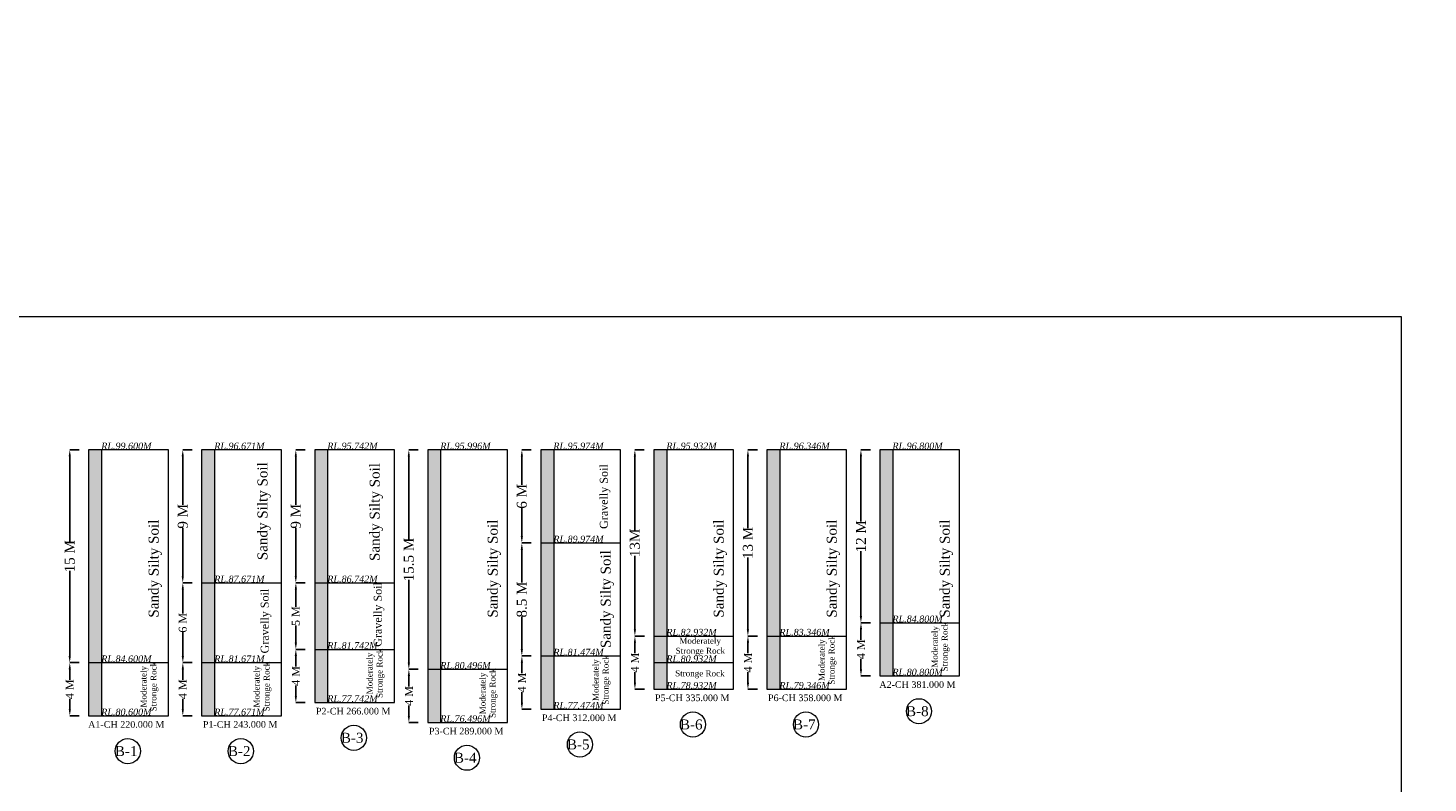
# Model space of a CAD drawing. Header units: millimetres. Extents: x -20950785 to 389010297, y -11535949 to 14056629.
# Tile 232 of 256: x 12357025 to 12567596, y -1465609 to -1352098. Entities that reach past the tile are written whole.
import ezdxf

# ---------------------------------------------------------------- set-up
doc = ezdxf.new("R2010")
doc.units = ezdxf.units.MM
doc.header["$LTSCALE"] = 60
doc.header["$MEASUREMENT"] = 0
doc.styles.add('PDF Arial Bold', font='times.ttf')
doc.dimstyles.get("Standard").update_dxf_attribs({"dimtxt": 400, "dimasz": 215, "dimexe": 0.18, "dimexo": 0.0625, "dimgap": 0.09, "dimtad": 0, "dimtih": 1, "dimtoh": 1, "dimdec": 0, "dimzin": 4, "dimdsep": 46, "dimtxsty": 'Standard', "dimblk": 'OPEN90', "dimcen": 0, "dimadec": 0, "dimazin": 1, "dimtfac": 1, "dimtdec": 0, "dimtix": 1, "dimtofl": 0, "dimtmove": 0, "dimatfit": 3, "dimldrblk": 'OPEN30', "dimfxl": 1, "dimtolj": 1, "dimtzin": 0, "dimarcsym": 0})

# ---------------------------------------------------------------- blocks, each defined once
blk = doc.blocks.new('*D1064')
at = {"color": 0, "linetype": 'Continuous', "lineweight": -2, "ltscale": 2, "transparency": 16777216}
for p, q in [((12364723, -1415516), (12363303, -1415516)), ((12363303, -1416516), (12363303, -1429300)), ((12363303, -1446516), (12363303, -1433732)), ((12364727, -1447516), (12363303, -1447516))]:
    blk.add_line(p, q, dxfattribs=at)
at = {"color": 0, "linetype": 'Continuous', "lineweight": 9, "ltscale": 2, "transparency": 16777216}
for points in [[(12363136, -1416516), (12363470, -1416516), (12363303, -1415516)], [(12363136, -1446516), (12363470, -1446516), (12363303, -1447516)]]:
    blk.add_solid(points, dxfattribs=at)
at = {"layer": 'Defpoints', "color": 0, "linetype": 'Continuous', "lineweight": 9, "ltscale": 2, "transparency": 16777216}
for p in [(12364723, -1415516), (12363303, -1447516), (12364727, -1447516)]:
    blk.add_point(p, dxfattribs=at)
at = {"color": 0, "linetype": 'Continuous', "lineweight": 9, "ltscale": 2, "transparency": 16777216, "insert": (12363303, -1431516), "char_height": 1500, "attachment_point": 5, "rotation": 90, "style": 'PDF Arial Bold'}
blk.add_mtext('\\A1;15 M', dxfattribs=at)
blk = doc.blocks.new('*D1065')
at = {"color": 0, "linetype": 'Continuous', "lineweight": -2, "ltscale": 2, "transparency": 16777216}
for p, q in [((12364727, -1447516), (12363310, -1447516)), ((12363310, -1448516), (12363310, -1450096)), ((12363310, -1454516), (12363310, -1452936)), ((12364727, -1455516), (12363310, -1455516))]:
    blk.add_line(p, q, dxfattribs=at)
at = {"color": 0, "linetype": 'Continuous', "lineweight": 9, "ltscale": 2, "transparency": 16777216}
for points in [[(12363144, -1448516), (12363477, -1448516), (12363310, -1447516)], [(12363144, -1454516), (12363477, -1454516), (12363310, -1455516)]]:
    blk.add_solid(points, dxfattribs=at)
at = {"layer": 'Defpoints', "color": 0, "linetype": 'Continuous', "lineweight": 9, "ltscale": 2, "transparency": 16777216}
for p in [(12364727, -1447516), (12363310, -1455516), (12364727, -1455516)]:
    blk.add_point(p, dxfattribs=at)
at = {"color": 0, "linetype": 'Continuous', "lineweight": 9, "ltscale": 2, "transparency": 16777216, "insert": (12363310, -1451516), "char_height": 1200, "attachment_point": 5, "rotation": 90, "style": 'PDF Arial Bold'}
blk.add_mtext('\\A1;4 M', dxfattribs=at)
blk = doc.blocks.new('*D1066')
at = {"color": 0, "linetype": 'Continuous', "lineweight": -2, "ltscale": 2, "transparency": 16777216}
for p, q in [((12381723, -1415516), (12380303, -1415516)), ((12380303, -1416516), (12380303, -1423768)), ((12380303, -1434516), (12380303, -1427264)), ((12381723, -1435516), (12380303, -1435516))]:
    blk.add_line(p, q, dxfattribs=at)
at = {"color": 0, "linetype": 'Continuous', "lineweight": 9, "ltscale": 2, "transparency": 16777216}
for points in [[(12380136, -1416516), (12380470, -1416516), (12380303, -1415516)], [(12380136, -1434516), (12380470, -1434516), (12380303, -1435516)]]:
    blk.add_solid(points, dxfattribs=at)
at = {"layer": 'Defpoints', "color": 0, "linetype": 'Continuous', "lineweight": 9, "ltscale": 2, "transparency": 16777216}
for p in [(12381723, -1415516), (12380303, -1435516), (12381723, -1435516)]:
    blk.add_point(p, dxfattribs=at)
at = {"color": 0, "linetype": 'Continuous', "lineweight": 9, "ltscale": 2, "transparency": 16777216, "insert": (12380303, -1425516), "char_height": 1500, "attachment_point": 5, "rotation": 90, "style": 'PDF Arial Bold'}
blk.add_mtext('\\A1;9 M', dxfattribs=at)
blk = doc.blocks.new('*D1067')
at = {"color": 0, "linetype": 'Continuous', "lineweight": -2, "ltscale": 2, "transparency": 16777216}
for p, q in [((12398723, -1415516), (12397303, -1415516)), ((12397303, -1416516), (12397303, -1423768)), ((12397303, -1434516), (12397303, -1427264)), ((12398723, -1435516), (12397303, -1435516))]:
    blk.add_line(p, q, dxfattribs=at)
at = {"color": 0, "linetype": 'Continuous', "lineweight": 9, "ltscale": 2, "transparency": 16777216}
for points in [[(12397136, -1416516), (12397470, -1416516), (12397303, -1415516)], [(12397136, -1434516), (12397470, -1434516), (12397303, -1435516)]]:
    blk.add_solid(points, dxfattribs=at)
at = {"layer": 'Defpoints', "color": 0, "linetype": 'Continuous', "lineweight": 9, "ltscale": 2, "transparency": 16777216}
for p in [(12398723, -1415516), (12397303, -1435516), (12398723, -1435516)]:
    blk.add_point(p, dxfattribs=at)
at = {"color": 0, "linetype": 'Continuous', "lineweight": 9, "ltscale": 2, "transparency": 16777216, "insert": (12397303, -1425516), "char_height": 1500, "attachment_point": 5, "rotation": 90, "style": 'PDF Arial Bold'}
blk.add_mtext('\\A1;9 M', dxfattribs=at)
blk = doc.blocks.new('*D1068')
at = {"color": 0, "linetype": 'Continuous', "lineweight": -2, "ltscale": 2, "transparency": 16777216}
for p, q in [((12415723, -1415516), (12414303, -1415516)), ((12414303, -1416516), (12414303, -1428969)), ((12414303, -1447516), (12414303, -1435063)), ((12415727, -1448516), (12414303, -1448516))]:
    blk.add_line(p, q, dxfattribs=at)
at = {"color": 0, "linetype": 'Continuous', "lineweight": 9, "ltscale": 2, "transparency": 16777216}
for points in [[(12414136, -1416516), (12414470, -1416516), (12414303, -1415516)], [(12414136, -1447516), (12414470, -1447516), (12414303, -1448516)]]:
    blk.add_solid(points, dxfattribs=at)
at = {"layer": 'Defpoints', "color": 0, "linetype": 'Continuous', "lineweight": 9, "ltscale": 2, "transparency": 16777216}
for p in [(12415723, -1415516), (12414303, -1448516), (12415727, -1448516)]:
    blk.add_point(p, dxfattribs=at)
at = {"color": 0, "linetype": 'Continuous', "lineweight": 9, "ltscale": 2, "transparency": 16777216, "insert": (12414303, -1432016), "char_height": 1500, "attachment_point": 5, "rotation": 90, "style": 'PDF Arial Bold'}
blk.add_mtext('\\A1;15.5 M', dxfattribs=at)
blk = doc.blocks.new('*D1069')
at = {"color": 0, "linetype": 'Continuous', "lineweight": -2, "ltscale": 2, "transparency": 16777216}
for p, q in [((12432723, -1415516), (12431303, -1415516)), ((12431303, -1416516), (12431303, -1420771)), ((12431303, -1428516), (12431303, -1424261)), ((12432723, -1429516), (12431303, -1429516))]:
    blk.add_line(p, q, dxfattribs=at)
at = {"color": 0, "linetype": 'Continuous', "lineweight": 9, "ltscale": 2, "transparency": 16777216}
for points in [[(12431136, -1416516), (12431470, -1416516), (12431303, -1415516)], [(12431136, -1428516), (12431470, -1428516), (12431303, -1429516)]]:
    blk.add_solid(points, dxfattribs=at)
at = {"layer": 'Defpoints', "color": 0, "linetype": 'Continuous', "lineweight": 9, "ltscale": 2, "transparency": 16777216}
for p in [(12432723, -1415516), (12431303, -1429516), (12432723, -1429516)]:
    blk.add_point(p, dxfattribs=at)
at = {"color": 0, "linetype": 'Continuous', "lineweight": 9, "ltscale": 2, "transparency": 16777216, "insert": (12431303, -1422516), "char_height": 1500, "attachment_point": 5, "rotation": 90, "style": 'PDF Arial Bold'}
blk.add_mtext('\\A1;6 M', dxfattribs=at)
blk = doc.blocks.new('*D1070')
at = {"color": 0, "linetype": 'Continuous', "lineweight": -2, "ltscale": 2, "transparency": 16777216}
for p, q in [((12449723, -1415516), (12448303, -1415516)), ((12448303, -1416516), (12448303, -1427577)), ((12448303, -1442516), (12448303, -1431455)), ((12449727, -1443516), (12448303, -1443516))]:
    blk.add_line(p, q, dxfattribs=at)
at = {"color": 0, "linetype": 'Continuous', "lineweight": 9, "ltscale": 2, "transparency": 16777216}
for points in [[(12448136, -1416516), (12448470, -1416516), (12448303, -1415516)], [(12448136, -1442516), (12448470, -1442516), (12448303, -1443516)]]:
    blk.add_solid(points, dxfattribs=at)
at = {"layer": 'Defpoints', "color": 0, "linetype": 'Continuous', "lineweight": 9, "ltscale": 2, "transparency": 16777216}
for p in [(12449723, -1415516), (12448303, -1443516), (12449727, -1443516)]:
    blk.add_point(p, dxfattribs=at)
at = {"color": 0, "linetype": 'Continuous', "lineweight": 9, "ltscale": 2, "transparency": 16777216, "insert": (12448303, -1429516), "char_height": 1500, "attachment_point": 5, "rotation": 90, "style": 'PDF Arial Bold'}
blk.add_mtext('\\A1;13M', dxfattribs=at)
blk = doc.blocks.new('*D1071')
at = {"color": 0, "linetype": 'Continuous', "lineweight": -2, "ltscale": 2, "transparency": 16777216}
for p, q in [((12466723, -1415516), (12465303, -1415516)), ((12465303, -1416516), (12465303, -1427300)), ((12465303, -1442516), (12465303, -1431732)), ((12466727, -1443516), (12465303, -1443516))]:
    blk.add_line(p, q, dxfattribs=at)
at = {"color": 0, "linetype": 'Continuous', "lineweight": 9, "ltscale": 2, "transparency": 16777216}
for points in [[(12465136, -1416516), (12465470, -1416516), (12465303, -1415516)], [(12465136, -1442516), (12465470, -1442516), (12465303, -1443516)]]:
    blk.add_solid(points, dxfattribs=at)
at = {"layer": 'Defpoints', "color": 0, "linetype": 'Continuous', "lineweight": 9, "ltscale": 2, "transparency": 16777216}
for p in [(12466723, -1415516), (12465303, -1443516), (12466727, -1443516)]:
    blk.add_point(p, dxfattribs=at)
at = {"color": 0, "linetype": 'Continuous', "lineweight": 9, "ltscale": 2, "transparency": 16777216, "insert": (12465303, -1429516), "char_height": 1500, "attachment_point": 5, "rotation": 90, "style": 'PDF Arial Bold'}
blk.add_mtext('\\A1;13 M', dxfattribs=at)
blk = doc.blocks.new('*D1072')
at = {"color": 0, "linetype": 'Continuous', "lineweight": -2, "ltscale": 2, "transparency": 16777216}
for p, q in [((12483723, -1415516), (12482303, -1415516)), ((12482303, -1416516), (12482303, -1426300)), ((12482303, -1440516), (12482303, -1430732)), ((12483727, -1441516), (12482303, -1441516))]:
    blk.add_line(p, q, dxfattribs=at)
at = {"color": 0, "linetype": 'Continuous', "lineweight": 9, "ltscale": 2, "transparency": 16777216}
for points in [[(12482136, -1416516), (12482470, -1416516), (12482303, -1415516)], [(12482136, -1440516), (12482470, -1440516), (12482303, -1441516)]]:
    blk.add_solid(points, dxfattribs=at)
at = {"layer": 'Defpoints', "color": 0, "linetype": 'Continuous', "lineweight": 9, "ltscale": 2, "transparency": 16777216}
for p in [(12483723, -1415516), (12482303, -1441516), (12483727, -1441516)]:
    blk.add_point(p, dxfattribs=at)
at = {"color": 0, "linetype": 'Continuous', "lineweight": 9, "ltscale": 2, "transparency": 16777216, "insert": (12482303, -1428516), "char_height": 1500, "attachment_point": 5, "rotation": 90, "style": 'PDF Arial Bold'}
blk.add_mtext('\\A1;12 M', dxfattribs=at)
blk = doc.blocks.new('*D1073')
at = {"color": 0, "linetype": 'Continuous', "lineweight": -2, "ltscale": 2, "transparency": 16777216}
for p, q in [((12381727, -1447516), (12380310, -1447516)), ((12380310, -1448516), (12380310, -1450096)), ((12380310, -1454516), (12380310, -1452936)), ((12381727, -1455516), (12380310, -1455516))]:
    blk.add_line(p, q, dxfattribs=at)
at = {"color": 0, "linetype": 'Continuous', "lineweight": 9, "ltscale": 2, "transparency": 16777216}
for points in [[(12380144, -1448516), (12380477, -1448516), (12380310, -1447516)], [(12380144, -1454516), (12380477, -1454516), (12380310, -1455516)]]:
    blk.add_solid(points, dxfattribs=at)
at = {"layer": 'Defpoints', "color": 0, "linetype": 'Continuous', "lineweight": 9, "ltscale": 2, "transparency": 16777216}
for p in [(12381727, -1447516), (12380310, -1455516), (12381727, -1455516)]:
    blk.add_point(p, dxfattribs=at)
at = {"color": 0, "linetype": 'Continuous', "lineweight": 9, "ltscale": 2, "transparency": 16777216, "insert": (12380310, -1451516), "char_height": 1200, "attachment_point": 5, "rotation": 90, "style": 'PDF Arial Bold'}
blk.add_mtext('\\A1;4 M', dxfattribs=at)
blk = doc.blocks.new('*D1074')
at = {"color": 0, "linetype": 'Continuous', "lineweight": -2, "ltscale": 2, "transparency": 16777216}
for p, q in [((12398727, -1445516), (12397310, -1445516)), ((12397310, -1446516), (12397310, -1448096)), ((12397310, -1452516), (12397310, -1450936)), ((12398727, -1453516), (12397310, -1453516))]:
    blk.add_line(p, q, dxfattribs=at)
at = {"color": 0, "linetype": 'Continuous', "lineweight": 9, "ltscale": 2, "transparency": 16777216}
for points in [[(12397144, -1446516), (12397477, -1446516), (12397310, -1445516)], [(12397144, -1452516), (12397477, -1452516), (12397310, -1453516)]]:
    blk.add_solid(points, dxfattribs=at)
at = {"layer": 'Defpoints', "color": 0, "linetype": 'Continuous', "lineweight": 9, "ltscale": 2, "transparency": 16777216}
for p in [(12398727, -1445516), (12397310, -1453516), (12398727, -1453516)]:
    blk.add_point(p, dxfattribs=at)
at = {"color": 0, "linetype": 'Continuous', "lineweight": 9, "ltscale": 2, "transparency": 16777216, "insert": (12397310, -1449516), "char_height": 1200, "attachment_point": 5, "rotation": 90, "style": 'PDF Arial Bold'}
blk.add_mtext('\\A1;4 M', dxfattribs=at)
blk = doc.blocks.new('*D1075')
at = {"color": 0, "linetype": 'Continuous', "lineweight": -2, "ltscale": 2, "transparency": 16777216}
for p, q in [((12415727, -1448516), (12414310, -1448516)), ((12414310, -1449516), (12414310, -1451096)), ((12414310, -1455516), (12414310, -1453936)), ((12415727, -1456516), (12414310, -1456516))]:
    blk.add_line(p, q, dxfattribs=at)
at = {"color": 0, "linetype": 'Continuous', "lineweight": 9, "ltscale": 2, "transparency": 16777216}
for points in [[(12414144, -1449516), (12414477, -1449516), (12414310, -1448516)], [(12414144, -1455516), (12414477, -1455516), (12414310, -1456516)]]:
    blk.add_solid(points, dxfattribs=at)
at = {"layer": 'Defpoints', "color": 0, "linetype": 'Continuous', "lineweight": 9, "ltscale": 2, "transparency": 16777216}
for p in [(12415727, -1448516), (12414310, -1456516), (12415727, -1456516)]:
    blk.add_point(p, dxfattribs=at)
at = {"color": 0, "linetype": 'Continuous', "lineweight": 9, "ltscale": 2, "transparency": 16777216, "insert": (12414310, -1452516), "char_height": 1200, "attachment_point": 5, "rotation": 90, "style": 'PDF Arial Bold'}
blk.add_mtext('\\A1;4 M', dxfattribs=at)
blk = doc.blocks.new('*D1076')
at = {"color": 0, "linetype": 'Continuous', "lineweight": -2, "ltscale": 2, "transparency": 16777216}
for p, q in [((12432727, -1446516), (12431310, -1446516)), ((12431310, -1447516), (12431310, -1449096)), ((12431310, -1453516), (12431310, -1451936)), ((12432727, -1454516), (12431310, -1454516))]:
    blk.add_line(p, q, dxfattribs=at)
at = {"color": 0, "linetype": 'Continuous', "lineweight": 9, "ltscale": 2, "transparency": 16777216}
for points in [[(12431144, -1447516), (12431477, -1447516), (12431310, -1446516)], [(12431144, -1453516), (12431477, -1453516), (12431310, -1454516)]]:
    blk.add_solid(points, dxfattribs=at)
at = {"layer": 'Defpoints', "color": 0, "linetype": 'Continuous', "lineweight": 9, "ltscale": 2, "transparency": 16777216}
for p in [(12432727, -1446516), (12431310, -1454516), (12432727, -1454516)]:
    blk.add_point(p, dxfattribs=at)
at = {"color": 0, "linetype": 'Continuous', "lineweight": 9, "ltscale": 2, "transparency": 16777216, "insert": (12431310, -1450516), "char_height": 1200, "attachment_point": 5, "rotation": 90, "style": 'PDF Arial Bold'}
blk.add_mtext('\\A1;4 M', dxfattribs=at)
blk = doc.blocks.new('*D1077')
at = {"color": 0, "linetype": 'Continuous', "lineweight": -2, "ltscale": 2, "transparency": 16777216}
for p, q in [((12449727, -1443516), (12448310, -1443516)), ((12448310, -1444516), (12448310, -1446096)), ((12448310, -1450516), (12448310, -1448936)), ((12449727, -1451516), (12448310, -1451516))]:
    blk.add_line(p, q, dxfattribs=at)
at = {"color": 0, "linetype": 'Continuous', "lineweight": 9, "ltscale": 2, "transparency": 16777216}
for points in [[(12448144, -1444516), (12448477, -1444516), (12448310, -1443516)], [(12448144, -1450516), (12448477, -1450516), (12448310, -1451516)]]:
    blk.add_solid(points, dxfattribs=at)
at = {"layer": 'Defpoints', "color": 0, "linetype": 'Continuous', "lineweight": 9, "ltscale": 2, "transparency": 16777216}
for p in [(12449727, -1443516), (12448310, -1451516), (12449727, -1451516)]:
    blk.add_point(p, dxfattribs=at)
at = {"color": 0, "linetype": 'Continuous', "lineweight": 9, "ltscale": 2, "transparency": 16777216, "insert": (12448310, -1447516), "char_height": 1200, "attachment_point": 5, "rotation": 90, "style": 'PDF Arial Bold'}
blk.add_mtext('\\A1;4 M', dxfattribs=at)
blk = doc.blocks.new('*D1078')
at = {"color": 0, "linetype": 'Continuous', "lineweight": -2, "ltscale": 2, "transparency": 16777216}
for p, q in [((12466727, -1443516), (12465310, -1443516)), ((12465310, -1444516), (12465310, -1446096)), ((12465310, -1450516), (12465310, -1448936)), ((12466727, -1451516), (12465310, -1451516))]:
    blk.add_line(p, q, dxfattribs=at)
at = {"color": 0, "linetype": 'Continuous', "lineweight": 9, "ltscale": 2, "transparency": 16777216}
for points in [[(12465144, -1444516), (12465477, -1444516), (12465310, -1443516)], [(12465144, -1450516), (12465477, -1450516), (12465310, -1451516)]]:
    blk.add_solid(points, dxfattribs=at)
at = {"layer": 'Defpoints', "color": 0, "linetype": 'Continuous', "lineweight": 9, "ltscale": 2, "transparency": 16777216}
for p in [(12466727, -1443516), (12465310, -1451516), (12466727, -1451516)]:
    blk.add_point(p, dxfattribs=at)
at = {"color": 0, "linetype": 'Continuous', "lineweight": 9, "ltscale": 2, "transparency": 16777216, "insert": (12465310, -1447516), "char_height": 1200, "attachment_point": 5, "rotation": 90, "style": 'PDF Arial Bold'}
blk.add_mtext('\\A1;4 M', dxfattribs=at)
blk = doc.blocks.new('*D1079')
at = {"color": 0, "linetype": 'Continuous', "lineweight": -2, "ltscale": 2, "transparency": 16777216}
for p, q in [((12483727, -1441516), (12482310, -1441516)), ((12482310, -1442516), (12482310, -1444096)), ((12482310, -1448516), (12482310, -1446936)), ((12483727, -1449516), (12482310, -1449516))]:
    blk.add_line(p, q, dxfattribs=at)
at = {"color": 0, "linetype": 'Continuous', "lineweight": 9, "ltscale": 2, "transparency": 16777216}
for points in [[(12482144, -1442516), (12482477, -1442516), (12482310, -1441516)], [(12482144, -1448516), (12482477, -1448516), (12482310, -1449516)]]:
    blk.add_solid(points, dxfattribs=at)
at = {"layer": 'Defpoints', "color": 0, "linetype": 'Continuous', "lineweight": 9, "ltscale": 2, "transparency": 16777216}
for p in [(12483727, -1441516), (12482310, -1449516), (12483727, -1449516)]:
    blk.add_point(p, dxfattribs=at)
at = {"color": 0, "linetype": 'Continuous', "lineweight": 9, "ltscale": 2, "transparency": 16777216, "insert": (12482310, -1445516), "char_height": 1200, "attachment_point": 5, "rotation": 90, "style": 'PDF Arial Bold'}
blk.add_mtext('\\A1;4 M', dxfattribs=at)
blk = doc.blocks.new('*D1080')
at = {"color": 0, "linetype": 'Continuous', "lineweight": -2, "ltscale": 2, "transparency": 16777216}
for p, q in [((12381723, -1435516), (12380310, -1435516)), ((12380310, -1436516), (12380310, -1440120)), ((12380310, -1446516), (12380310, -1442912)), ((12381727, -1447516), (12380310, -1447516))]:
    blk.add_line(p, q, dxfattribs=at)
at = {"color": 0, "linetype": 'Continuous', "lineweight": 9, "ltscale": 2, "transparency": 16777216}
for points in [[(12380144, -1436516), (12380477, -1436516), (12380310, -1435516)], [(12380144, -1446516), (12380477, -1446516), (12380310, -1447516)]]:
    blk.add_solid(points, dxfattribs=at)
at = {"layer": 'Defpoints', "color": 0, "linetype": 'Continuous', "lineweight": 9, "ltscale": 2, "transparency": 16777216}
for p in [(12381723, -1435516), (12380310, -1447516), (12381727, -1447516)]:
    blk.add_point(p, dxfattribs=at)
at = {"color": 0, "linetype": 'Continuous', "lineweight": 9, "ltscale": 2, "transparency": 16777216, "insert": (12380310, -1441516), "char_height": 1200, "attachment_point": 5, "rotation": 90, "style": 'PDF Arial Bold'}
blk.add_mtext('\\A1;6 M', dxfattribs=at)
blk = doc.blocks.new('*D1081')
at = {"color": 0, "linetype": 'Continuous', "lineweight": -2, "ltscale": 2, "transparency": 16777216}
for p, q in [((12398727, -1435516), (12397310, -1435516)), ((12397310, -1436516), (12397310, -1439125)), ((12397310, -1444516), (12397310, -1441907)), ((12398727, -1445516), (12397310, -1445516))]:
    blk.add_line(p, q, dxfattribs=at)
at = {"color": 0, "linetype": 'Continuous', "lineweight": 9, "ltscale": 2, "transparency": 16777216}
for points in [[(12397144, -1436516), (12397477, -1436516), (12397310, -1435516)], [(12397144, -1444516), (12397477, -1444516), (12397310, -1445516)]]:
    blk.add_solid(points, dxfattribs=at)
at = {"layer": 'Defpoints', "color": 0, "linetype": 'Continuous', "lineweight": 9, "ltscale": 2, "transparency": 16777216}
for p in [(12398727, -1435516), (12397310, -1445516), (12398727, -1445516)]:
    blk.add_point(p, dxfattribs=at)
at = {"color": 0, "linetype": 'Continuous', "lineweight": 9, "ltscale": 2, "transparency": 16777216, "insert": (12397310, -1440516), "char_height": 1200, "attachment_point": 5, "rotation": 90, "style": 'PDF Arial Bold'}
blk.add_mtext('\\A1;5 M', dxfattribs=at)
blk = doc.blocks.new('*D1082')
at = {"color": 0, "linetype": 'Continuous', "lineweight": -2, "ltscale": 2, "transparency": 16777216}
for p, q in [((12432723, -1429516), (12431303, -1429516)), ((12431303, -1430516), (12431303, -1435460)), ((12431303, -1445516), (12431303, -1440572)), ((12432727, -1446516), (12431303, -1446516))]:
    blk.add_line(p, q, dxfattribs=at)
at = {"color": 0, "linetype": 'Continuous', "lineweight": 9, "ltscale": 2, "transparency": 16777216}
for points in [[(12431136, -1430516), (12431470, -1430516), (12431303, -1429516)], [(12431136, -1445516), (12431470, -1445516), (12431303, -1446516)]]:
    blk.add_solid(points, dxfattribs=at)
at = {"layer": 'Defpoints', "color": 0, "linetype": 'Continuous', "lineweight": 9, "ltscale": 2, "transparency": 16777216}
for p in [(12432723, -1429516), (12431303, -1446516), (12432727, -1446516)]:
    blk.add_point(p, dxfattribs=at)
at = {"color": 0, "linetype": 'Continuous', "lineweight": 9, "ltscale": 2, "transparency": 16777216, "insert": (12431303, -1438016), "char_height": 1500, "attachment_point": 5, "rotation": 90, "style": 'PDF Arial Bold'}
blk.add_mtext('\\A1;8.5 M', dxfattribs=at)

msp = doc.modelspace()

# ---------------------------------------------------------------- hatches: boundary and pattern name
at = {"linetype": 'Continuous', "lineweight": 9, "ltscale": 2}
h = msp.add_hatch(dxfattribs=at)
h.set_pattern_fill('ANSI36', scale=2000)
h.set_pattern_definition([(45, (-637512, 181296.5), (132.5825215, 486.135912), [625, -125, 0, -125])])
h.paths.add_polyline_path([(12368143, -1415516), (12366143, -1415516), (12366143, -1447516), (12368143, -1447516)])
h.paths.add_polyline_path([(12385143, -1415516), (12383143, -1415516), (12383143, -1435516), (12385143, -1435516)])
h.paths.add_polyline_path([(12402143, -1415516), (12400143, -1415516), (12400143, -1435516), (12402143, -1435516)])
h.paths.add_polyline_path([(12419143, -1415516), (12417143, -1415516), (12417143, -1448516), (12419143, -1448516)])
h.paths.add_polyline_path([(12436143, -1429516), (12434143, -1429516), (12434143, -1446516), (12436143, -1446516)])
h.paths.add_polyline_path([(12453143, -1415516), (12451143, -1415516), (12451143, -1443516), (12453143, -1443516)])
h.paths.add_polyline_path([(12470143, -1415516), (12468143, -1415516), (12468143, -1443516), (12470143, -1443516)])
h.paths.add_polyline_path([(12487143, -1415516), (12485143, -1415516), (12485143, -1441516), (12487143, -1441516)])
h = msp.add_hatch(dxfattribs=at)
h.set_pattern_fill('TRIANG', scale=1000)
h.set_pattern_definition([(60, (-637512, 181296.5), (-187.5, 324.759526), [187.5, -187.5]), (120, (-637512, 181296.5), (-375, 2e-07), [187.5, -187.5]), (0, (-637605.75, 181458.88), (187.5, 324.759526), [187.5, -187.5])])
h.paths.add_polyline_path([(12385143, -1435516), (12383143, -1435516), (12383143, -1447516), (12385143, -1447516)])
h.paths.add_polyline_path([(12402143, -1435516), (12400143, -1435516), (12400143, -1445516), (12402143, -1445516)])
h.paths.add_polyline_path([(12436143, -1415516), (12434143, -1415516), (12434143, -1429516), (12436143, -1429516)])
h = msp.add_hatch(dxfattribs=at)
h.set_pattern_fill('GRAVEL', scale=2000)
h.set_pattern_definition([(228.0127875, (-636072, 183296.5), (-16000, -18000), [269.072, -26638.1761]), (184.9697407, (-636252, 183096.5), (24000, 2000), [461.736, -45711.84952]), (132.5104471, (-636712, 183056.5), (20000, -22000), [325.576, -32232.0652]), (267.273689, (-637492, 182556.5), (2000, 40000), [420.476, -41627.11608]), (292.8336542, (-637512, 182136.5), (-10000, 24000), [412.31, -40818.74626]), (357.273689, (-637352, 181756.5), (-40000, 2000), [420.476, -41627.11608]), (37.69424047, (-636932, 181736.5), (-26000, -20000), [556.058, -55049.6971]), (72.2553284, (-636492, 182076.5), (14000, 44000), [524.976, -51972.643]), (121.4295656, (-636332, 182576.5), (-16000, 26000), [421.9, -41768.14622]), (175.2363583, (-636552, 182936.5), (22000, -2000), [481.664, -23601.52516]), (222.3974378, (-637032, 182976.5), (-24000, -22000), [622.896, -61666.75]), (138.8140748, (-635512, 182536.5), (-14000, 12000), [212.602, -21047.68963]), (171.4692344, (-635672, 182676.5), (26000, -4000), [404.474, -40043.02283]), (225, (-636072, 182736.5), (-2e-13, -2000), [282.842, -2545.58512]), (203.1985905, (-636212, 182976.5), (10000, 4000), [152.316, -15079.2302]), (291.8014095, (-636352, 182916.5), (-2000, 6000), [215.406, -10554.9236]), (30.9637565, (-636272, 182716.5), (6000, 4000), [349.858, -11312.0458]), (161.565051, (-635972, 182896.5), (4000, -2000), [252.982, -6071.57332]), (16.3895403, (-637512, 182916.5), (20000, 6000), [354.4, -35085.6903]), (70.346176, (-637172, 183016.5), (-8000, -22000), [297.322, -29434.8155]), (293.1985905, (-635972, 183296.5), (-4000, 10000), [304.63, -14926.9162]), (343.6104597, (-635852, 183016.5), (-20000, 6000), [354.4, -35085.6903]), (339.4439548, (-637512, 181676.5), (-10000, 4000), [341.76, -16746.2475]), (294.7751406, (-637192, 181556.5), (-10000, 22000), [286.356, -28349.28613]), (66.8014095, (-635952, 181296.5), (4000, 10000), [304.63, -14926.9162]), (17.3540246, (-635832, 181576.5), (-26000, -8000), [335.262, -33190.84723]), (69.4439548, (-636932, 181296.5), (-4000, -10000), [170.88, -16917.1275]), (101.3099325, (-636072, 181296.5), (-2000, 8000), [101.98, -10096.05903]), (165.9637565, (-636092, 181396.5), (6000, -2000), [412.31, -7833.90125]), (186.009006, (-636492, 181496.5), (20000, 2000), [382.1, -37827.84635]), (303.6900675, (-636272, 182536.5), (-2000, 4000), [288.444, -6922.65855]), (353.1572266, (-636112, 182296.5), (34000, -4000), [503.588, -49855.12525]), (60.9453959, (-635612, 182236.5), (-8000, -14000), [205.912, -20385.34828]), (90, (-635512, 182416.5), (-2000, 2000), [120, -1880]), (120.2564372, (-636532, 181556.5), (8000, -14000), [277.848, -27507.03998]), (48.0127875, (-636672, 181796.5), (16000, 18000), [538.144, -26369.1041]), (0, (-636312, 182196.5), (2000, 2000), [520, -1480]), (325.3048465, (-635792, 182196.5), (20000, -14000), [316.228, -31306.5486]), (254.054604, (-635532, 182016.5), (-2000, -8000), [291.204, -14269.01578]), (207.6459754, (-635612, 181736.5), (-38000, -20000), [474.13, -46938.94836]), (175.42607874, (-636032, 181516.5), (-26000, 2000), [501.598, -49658.14682])])
h.paths.add_polyline_path([(12368143, -1447516), (12366143, -1447516), (12366143, -1455516), (12368143, -1455516)])
h.paths.add_polyline_path([(12385143, -1447516), (12383143, -1447516), (12383143, -1455516), (12385143, -1455516)])
h.paths.add_polyline_path([(12402143, -1445516), (12400143, -1445516), (12400143, -1453516), (12402143, -1453516)])
h.paths.add_polyline_path([(12419143, -1448516), (12417143, -1448516), (12417143, -1456516), (12419143, -1456516)])
h.paths.add_polyline_path([(12436143, -1446516), (12434143, -1446516), (12434143, -1454516), (12436143, -1454516)])
h.paths.add_polyline_path([(12453143, -1443516), (12451143, -1443516), (12451143, -1447516), (12453143, -1447516)])
h.paths.add_polyline_path([(12453143, -1447516), (12451143, -1447516), (12451143, -1451516), (12453143, -1451516)])
h.paths.add_polyline_path([(12470143, -1443516), (12468143, -1443516), (12468143, -1451516), (12470143, -1451516)])
h.paths.add_polyline_path([(12487143, -1441516), (12485143, -1441516), (12485143, -1449516), (12487143, -1449516)])

# ---------------------------------------------------------------- linework, layer by layer
at = {"color": 7, "linetype": 'Continuous', "lineweight": 9, "ltscale": 2}
for p, q in [((12366143, -1415516), (12366143, -1455516)), ((12378143, -1415516), (12366143, -1415516)), ((12368143, -1455516), (12368143, -1415516)), ((12378143, -1455516), (12378143, -1415516)), ((12383143, -1415516), (12383143, -1455516)), ((12395143, -1415516), (12383143, -1415516)), ((12385143, -1455516), (12385143, -1415516)), ((12395143, -1455516), (12395143, -1415516)), ((12400143, -1415516), (12400143, -1453516)), ((12412143, -1415516), (12400143, -1415516)), ((12402143, -1453516), (12402143, -1415516)), ((12412143, -1453516), (12412143, -1415516)), ((12417143, -1415516), (12417143, -1456516)), ((12429143, -1415516), (12417143, -1415516)), ((12419143, -1456516), (12419143, -1415516)), ((12429143, -1456516), (12429143, -1415516)), ((12434143, -1415516), (12434143, -1454516)), ((12446143, -1415516), (12434143, -1415516)), ((12436143, -1454516), (12436143, -1415516)), ((12446143, -1454516), (12446143, -1415516)), ((12451143, -1415516), (12451143, -1451516)), ((12463143, -1415516), (12451143, -1415516)), ((12453143, -1451516), (12453143, -1415516)), ((12463143, -1451516), (12463143, -1415516)), ((12468143, -1415516), (12468143, -1451516)), ((12480143, -1415516), (12468143, -1415516)), ((12470143, -1451516), (12470143, -1415516)), ((12480143, -1451516), (12480143, -1415516)), ((12485143, -1415516), (12485143, -1449516)), ((12497143, -1415516), (12485143, -1415516)), ((12487143, -1449516), (12487143, -1415516)), ((12497143, -1449516), (12497143, -1415516)), ((12434143, -1429516), (12446143, -1429516)), ((12383143, -1435516), (12395143, -1435516)), ((12400143, -1435516), (12412143, -1435516)), ((12485143, -1441516), (12497143, -1441516)), ((12451143, -1443516), (12463143, -1443516)), ((12468143, -1443516), (12480143, -1443516)), ((12400143, -1445516), (12412143, -1445516)), ((12434143, -1446516), (12446143, -1446516)), ((12366143, -1447516), (12368143, -1447516)), ((12368143, -1447516), (12378143, -1447516)), ((12383143, -1447516), (12395143, -1447516)), ((12417143, -1448516), (12429143, -1448516)), ((12451143, -1447516), (12463143, -1447516)), ((12485143, -1449516), (12487143, -1449516)), ((12485143, -1449516), (12497143, -1449516)), ((12451143, -1451516), (12453143, -1451516)), ((12451143, -1451516), (12463143, -1451516)), ((12468143, -1451516), (12470143, -1451516)), ((12468143, -1451516), (12480143, -1451516)), ((12400143, -1453516), (12402143, -1453516)), ((12400143, -1453516), (12412143, -1453516)), ((12434143, -1454516), (12436143, -1454516)), ((12434143, -1454516), (12446143, -1454516)), ((12366143, -1455516), (12378143, -1455516)), ((12383143, -1455516), (12385143, -1455516)), ((12383143, -1455516), (12395143, -1455516)), ((12417143, -1456516), (12419143, -1456516)), ((12417143, -1456516), (12429143, -1456516))]:
    msp.add_line(p, q, dxfattribs=at)
msp.add_lwpolyline([(11869702, -1395468.5), (12563551.5, -1395468.5), (12563551.5, -1853200), (11869702, -1853200)], close=True, dxfattribs=at)
for centre in [(12491036, -1454819.75), (12457036, -1456819.75), (12474036, -1456819.75), (12406036, -1458819.75), (12372036, -1460819.75), (12389036, -1460819.75), (12440036, -1459819.75), (12423036, -1461819.75)]:
    msp.add_circle(centre, 1886.25, dxfattribs=at)

# ---------------------------------------------------------------- texts
at = {"color": 7, "linetype": 'Continuous', "lineweight": 9, "ltscale": 2, "attachment_point": 1, "rotation": 90, "style": 'PDF Arial Bold'}
for s, width, insert, char_height in [('\\pi1240.70522,t5740.70522;Moderately \\P\\pi690.45288,t5190.45288;Stronge Rock', 8577.0125, (12475950.18, -1451520.01), 900), ('\\pi1240.70522,t5740.70522;Moderately \\P\\pi690.45288,t5190.45288;Stronge Rock', 8577.0125, (12492950.18, -1449520.01), 900), ('\\pi1240.70522,t5740.70522;Moderately \\P\\pi690.45288,t5190.45288;Stronge Rock', 8577.0125, (12407950.18, -1453520.01), 900), ('\\pi1240.70522,t5740.70522;Moderately \\P\\pi690.45288,t5190.45288;Stronge Rock', 8577.0125, (12373950.18, -1455520.01), 900), ('\\pi1240.70522,t5740.70522;Moderately \\P\\pi690.45288,t5190.45288;Stronge Rock', 8577.0125, (12390950.18, -1455520.01), 900), ('\\pi1240.70522,t5740.70522;Moderately \\P\\pi690.45288,t5190.45288;Stronge Rock', 8577.0125, (12441950.18, -1454520.01), 900), ('\\pi1240.70522,t5740.70522;Moderately \\P\\pi690.45288,t5190.45288;Stronge Rock', 8577.0125, (12424950.18, -1456520.01), 900), ('\\pi1240.70522,t5740.70522;Moderately \\P\\pi690.45288,t5190.45288;Stronge Rock', 8577.0125, (12511813.8, -1514677.04), 900), ('\\pi1240.70522,t5740.70522;Moderately \\P\\pi690.45288,t5190.45288;Stronge Rock', 8577.0125, (12477813.8, -1516677.04), 900), ('\\pi1240.70522,t5740.70522;Moderately \\P\\pi690.45288,t5190.45288;Stronge Rock', 8577.0125, (12494813.8, -1516677.04), 900), ('\\pi1240.70522,t5740.70522;Moderately \\P\\pi690.45288,t5190.45288;Stronge Rock', 8577.0125, (12528813.8, -1517677.04), 900), ('\\pi1240.70522,t5740.70522;Moderately \\P\\pi690.45288,t5190.45288;Stronge Rock', 8577.0125, (12529042.18, -1560446.04), 900), ('\\pi1240.70522,t5740.70522;Moderately \\P\\pi690.45288,t5190.45288;Stronge Rock', 8577.0125, (12512042.18, -1562446.04), 900), ('\\pi1240.70522,t5740.70522;Moderately \\P\\pi690.45288,t5190.45288;Stronge Rock', 8577.0125, (12478042.18, -1565446.04), 900), ('\\pt7500;Sandy Silty Soil', 19976.8492, (12391544.89, -1432111.52), 1500), ('\\pt7500;Sandy Silty Soil', 19976.8492, (12408417.89, -1432235.52), 1500), ('\\pt6000;Gravelly Soil', 19976.8492, (12443029.39, -1427408.52), 1200), ('\\pt7500;Sandy Silty Soil', 19976.8492, (12375165.39, -1440747.52), 1500), ('\\pt7500;Sandy Silty Soil', 19976.8492, (12426165.39, -1440747.52), 1500), ('\\pt7500;Sandy Silty Soil', 19976.8492, (12460165.39, -1440747.52), 1500), ('\\pt7500;Sandy Silty Soil', 19976.8492, (12477165.39, -1440747.52), 1500), ('\\pt7500;Sandy Silty Soil', 19976.8492, (12494165.39, -1440747.52), 1500), ('\\pt7500;Sandy Silty Soil', 19976.8492, (12443165.39, -1445331.02), 1500), ('\\pt6000;Gravelly Soil', 19976.8492, (12409029.39, -1445126.52), 1200), ('\\pt6000;Gravelly Soil', 19976.8492, (12392029.39, -1446126.52), 1200)]:
    msp.add_mtext_dynamic_manual_height_columns(s, width=width, gutter_width=1, heights=[0], dxfattribs=dict(at, insert=insert, char_height=char_height))
at = {"color": 7, "linetype": 'Continuous', "lineweight": 9, "ltscale": 2, "char_height": 1000, "width": 5796.7256, "attachment_point": 3, "style": 'PDF Arial Bold'}
for s, insert in [('{\\fTimes New Roman|b0|i1|c0|p18;RL.99.600M}', (12375596, -1414436)), ('{\\fTimes New Roman|b0|i1|c0|p18;RL.96.671M}', (12392596, -1414436)), ('{\\fTimes New Roman|b0|i1|c0|p18;RL.95.742M}', (12409596, -1414436)), ('{\\fTimes New Roman|b0|i1|c0|p18;RL.95.996M}', (12426596, -1414436)), ('{\\fTimes New Roman|b0|i1|c0|p18;RL.95.974M}', (12443596, -1414436)), ('{\\fTimes New Roman|b0|i1|c0|p18;RL.95.932M}', (12460596, -1414436)), ('{\\fTimes New Roman|b0|i1|c0|p18;RL.96.346M}', (12477596, -1414436)), ('{\\fTimes New Roman|b0|i1|c0|p18;RL.96.800M}', (12494596, -1414436)), ('{\\fTimes New Roman|b0|i1|c0|p18;RL.89.974M}', (12443596, -1428436)), ('{\\fTimes New Roman|b0|i1|c0|p18;RL.87.671M}', (12392596, -1434436)), ('{\\fTimes New Roman|b0|i1|c0|p18;RL.86.742M}', (12409596, -1434436)), ('{\\fTimes New Roman|b0|i1|c0|p18;RL.84.800M}', (12494596, -1440436)), ('{\\fTimes New Roman|b0|i1|c0|p18;RL.81.742M}', (12409596, -1444436)), ('{\\fTimes New Roman|b0|i1|c0|p18;RL.82.932M}', (12460596, -1442436)), ('{\\fTimes New Roman|b0|i1|c0|p18;RL.83.346M}', (12477596, -1442436)), ('{\\fTimes New Roman|b0|i1|c0|p18;RL.84.600M}', (12375596, -1446436)), ('{\\fTimes New Roman|b0|i1|c0|p18;RL.81.671M}', (12392596, -1446436)), ('{\\fTimes New Roman|b0|i1|c0|p18;RL.81.474M}', (12443596, -1445436)), ('{\\fTimes New Roman|b0|i1|c0|p18;RL.80.932M}', (12460596, -1446436)), ('{\\fTimes New Roman|b0|i1|c0|p18;RL.80.496M}', (12426596, -1447436)), ('{\\fTimes New Roman|b0|i1|c0|p18;RL.80.800M}', (12494596, -1448436)), ('{\\fTimes New Roman|b0|i1|c0|p18;RL.78.932M}', (12460596, -1450436)), ('{\\fTimes New Roman|b0|i1|c0|p18;RL.79.346M}', (12477596, -1450436)), ('{\\fTimes New Roman|b0|i1|c0|p18;RL.77.742M}', (12409596, -1452436)), ('{\\fTimes New Roman|b0|i1|c0|p18;RL.80.600M}', (12375596, -1454436)), ('{\\fTimes New Roman|b0|i1|c0|p18;RL.77.671M}', (12392596, -1454436)), ('{\\fTimes New Roman|b0|i1|c0|p18;RL.77.474M}', (12443596, -1453436)), ('{\\fTimes New Roman|b0|i1|c0|p18;RL.76.496M}', (12426596, -1455436))]:
    msp.add_mtext(s, dxfattribs=dict(at, insert=insert))
at = {"color": 7, "linetype": 'Continuous', "lineweight": 9, "ltscale": 2, "char_height": 900, "attachment_point": 1, "style": 'PDF Arial Bold'}
for s, insert in [('\\pi1240.70522,t5740.70522;Moderately \\P\\pi690.45288,t5190.45288;Stronge Rock', (12453747.11, -1443782.15)), ('\\pt4500;Stronge Rock', (12454362.41, -1448677.84))]:
    msp.add_mtext_dynamic_manual_height_columns(s, width=8577.0125, gutter_width=1, heights=[0], dxfattribs=dict(at, insert=insert))
at = {"color": 7, "linetype": 'Continuous', "lineweight": 9, "ltscale": 2, "attachment_point": 3, "style": 'PDF Arial Bold'}
for s, insert, char_height in [('A2-CH 381.000 M', (12496526.39, -1450304.93), 1000), ('P5-CH 335.000 M', (12462526.39, -1452304.93), 1000), ('P6-CH 358.000 M', (12479526.39, -1452304.93), 1000), ('P2-CH 266.000 M', (12411526.39, -1454304.93), 1000), ('B-8', (12492485.08, -1454060.2), 1500), ('A1-CH 220.000 M', (12377526.39, -1456304.93), 1000), ('P1-CH 243.000 M', (12394526.39, -1456304.93), 1000), ('P4-CH 312.000 M', (12445526.39, -1455304.93), 1000), ('B-6', (12458485.08, -1456060.2), 1500), ('B-7', (12475485.08, -1456060.2), 1500), ('B-3', (12407485.08, -1458060.2), 1500), ('P3-CH 289.000 M', (12428526.39, -1457304.93), 1000), ('B-5', (12441485.08, -1459060.2), 1500), ('B-1', (12373485.08, -1460060.2), 1500), ('B-2', (12390485.08, -1460060.2), 1500), ('B-4', (12424485.08, -1461060.2), 1500)]:
    msp.add_mtext(s, dxfattribs=dict(at, insert=insert, char_height=char_height))

# ---------------------------------------------------------------- dimensions: what is measured, and where the dimension line sits
at = {"color": 7, "linetype": 'Continuous', "lineweight": 9, "ltscale": 2}
for base, p1, p2, text, override, picture, middle in [((12363303, -1447516), (12364722.88, -1415516), (12364726.63, -1447516), '15 M', {"dimtxt": 1500, "dimasz": 1000, "dimtxsty": 'PDF Arial Bold', "dimfxl": 300}, '*D1064', (12363303, -1431516)), ((12380303, -1435516), (12381722.88, -1415516), (12381722.88, -1435516), '9 M', {"dimtxt": 1500, "dimasz": 1000, "dimtxsty": 'PDF Arial Bold', "dimfxl": 300}, '*D1066', (12380303, -1425516)), ((12397303, -1435516), (12398722.88, -1415516), (12398722.88, -1435516), '9 M', {"dimtxt": 1500, "dimasz": 1000, "dimtxsty": 'PDF Arial Bold', "dimfxl": 300}, '*D1067', (12397303, -1425516)), ((12414303, -1448516), (12415722.88, -1415516), (12415726.63, -1448516), '15.5 M', {"dimtxt": 1500, "dimasz": 1000, "dimtxsty": 'PDF Arial Bold', "dimfxl": 300}, '*D1068', (12414303, -1432016)), ((12431303, -1429516), (12432722.88, -1415516), (12432722.88, -1429516), '6 M', {"dimtxt": 1500, "dimasz": 1000, "dimtxsty": 'PDF Arial Bold', "dimfxl": 300}, '*D1069', (12431303, -1422516)), ((12448303, -1443516), (12449722.88, -1415516), (12449726.63, -1443516), '13M', {"dimtxt": 1500, "dimasz": 1000, "dimtxsty": 'PDF Arial Bold', "dimfxl": 300}, '*D1070', (12448303, -1429516)), ((12465303, -1443516), (12466722.88, -1415516), (12466726.63, -1443516), '13 M', {"dimtxt": 1500, "dimasz": 1000, "dimtxsty": 'PDF Arial Bold', "dimfxl": 300}, '*D1071', (12465303, -1429516)), ((12482303, -1441516), (12483722.88, -1415516), (12483726.63, -1441516), '12 M', {"dimtxt": 1500, "dimasz": 1000, "dimtxsty": 'PDF Arial Bold', "dimfxl": 300}, '*D1072', (12482303, -1428516)), ((12431303, -1446516), (12432722.88, -1429516), (12432726.63, -1446516), '8.5 M', {"dimtxt": 1500, "dimasz": 1000, "dimtxsty": 'PDF Arial Bold', "dimfxl": 300}, '*D1082', (12431303, -1438016)), ((12380310.5, -1447516), (12381722.88, -1435516), (12381726.63, -1447516), '6 M', {"dimtxt": 1200, "dimasz": 1000, "dimtxsty": 'PDF Arial Bold', "dimfxl": 300}, '*D1080', (12380310.5, -1441516)), ((12397310.5, -1445516), (12398726.63, -1435516), (12398726.63, -1445516), '5 M', {"dimtxt": 1200, "dimasz": 1000, "dimtxsty": 'PDF Arial Bold', "dimfxl": 300}, '*D1081', (12397310.5, -1440516)), ((12482310.5, -1449516), (12483726.63, -1441516), (12483726.63, -1449516), '4 M', {"dimtxt": 1200, "dimasz": 1000, "dimtxsty": 'PDF Arial Bold', "dimfxl": 300}, '*D1079', (12482310.5, -1445516)), ((12448310.5, -1451516), (12449726.63, -1443516), (12449726.63, -1451516), '4 M', {"dimtxt": 1200, "dimasz": 1000, "dimtxsty": 'PDF Arial Bold', "dimfxl": 300}, '*D1077', (12448310.5, -1447516)), ((12465310.5, -1451516), (12466726.63, -1443516), (12466726.63, -1451516), '4 M', {"dimtxt": 1200, "dimasz": 1000, "dimtxsty": 'PDF Arial Bold', "dimfxl": 300}, '*D1078', (12465310.5, -1447516)), ((12397310.5, -1453516), (12398726.63, -1445516), (12398726.63, -1453516), '4 M', {"dimtxt": 1200, "dimasz": 1000, "dimtxsty": 'PDF Arial Bold', "dimfxl": 300}, '*D1074', (12397310.5, -1449516)), ((12431310.5, -1454516), (12432726.63, -1446516), (12432726.63, -1454516), '4 M', {"dimtxt": 1200, "dimasz": 1000, "dimtxsty": 'PDF Arial Bold', "dimfxl": 300}, '*D1076', (12431310.5, -1450516)), ((12363310.5, -1455516), (12364726.63, -1447516), (12364726.63, -1455516), '4 M', {"dimtxt": 1200, "dimasz": 1000, "dimtxsty": 'PDF Arial Bold', "dimfxl": 300}, '*D1065', (12363310.5, -1451516)), ((12380310.5, -1455516), (12381726.63, -1447516), (12381726.63, -1455516), '4 M', {"dimtxt": 1200, "dimasz": 1000, "dimtxsty": 'PDF Arial Bold', "dimfxl": 300}, '*D1073', (12380310.5, -1451516)), ((12414310.5, -1456516), (12415726.63, -1448516), (12415726.63, -1456516), '4 M', {"dimtxt": 1200, "dimasz": 1000, "dimtxsty": 'PDF Arial Bold', "dimfxl": 300}, '*D1075', (12414310.5, -1452516))]:
    dim = msp.add_linear_dim(base=base, p1=p1, p2=p2, angle=90, text=text, dimstyle='Standard', override=override, dxfattribs=at)
    dim.commit()
    dim.dimension.update_dxf_attribs({"geometry": picture, "text_midpoint": middle, "text_rotation": 90})

doc.saveas('drawing.dxf')
